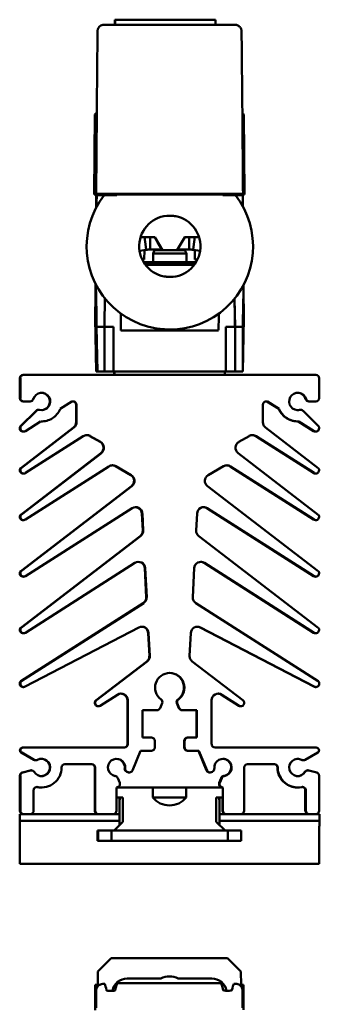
# Model space of a CAD drawing. Header units: millimetres. Extents: x 50 to 433, y -23 to 202.
# Tile 12 of 12: x 399 to 433, y 89 to 200. Entities that reach past the tile are written whole.
import ezdxf

# ---------------------------------------------------------------- set-up
doc = ezdxf.new("R2010")
doc.units = ezdxf.units.MM
doc.layers.add('Arêtes visibles(ISO)', color=7, linetype='Continuous', lineweight=50)

msp = doc.modelspace()

# ---------------------------------------------------------------- linework, layer by layer
at = {"layer": 'Arêtes visibles(ISO)'}
for p, q in [((409.54, 200.13), (409.53, 200.13)), ((409.53, 199.57), (409.53, 200.13)), ((420.86, 200.13), (409.54, 200.13)), ((409.54, 200.13), (409.54, 199.57)), ((420.86, 200.13), (420.86, 199.57)), ((407.18, 180.52), (407.26, 189.44)), ((407.19, 180.52), (407.26, 189.44)), ((407.49, 189.67), (407.26, 189.44)), ((407.26, 189.44), (407.49, 189.67)), ((407.26, 189.44), (407.26, 189.44)), ((407.49, 189.67), (407.41, 180.52)), ((407.49, 189.67), (407.49, 189.67)), ((424.06, 189.44), (423.89, 189.61)), ((424.14, 180.52), (424.06, 189.44)), ((407.19, 180.52), (407.18, 180.52)), ((407.18, 180.44), (407.18, 180.52)), ((407.18, 180.44), (407.19, 180.44)), ((407.41, 180.52), (407.19, 180.52)), ((407.19, 180.44), (407.19, 180.52)), ((407.19, 180.44), (407.41, 180.44)), ((407.47, 180.52), (407.41, 180.52)), ((407.41, 180.44), (407.41, 180.52)), ((407.47, 180.44), (407.41, 180.44)), ((407.48, 180.37), (407.43, 180.37)), ((408.17, 180.37), (407.48, 180.37)), ((408.28, 180.3), (408.06, 180.44)), ((408.36, 180.34), (408.21, 180.44)), ((408.34, 180.36), (408.31, 180.34)), ((408.38, 180.37), (408.38, 180.44)), ((422.47, 180.52), (408.97, 180.52)), ((422.47, 180.44), (408.97, 180.44)), ((423.06, 180.37), (423.06, 180.44)), ((423.23, 180.44), (423.08, 180.34)), ((423.12, 180.34), (423.1, 180.36)), ((423.36, 180.44), (423.15, 180.3)), ((423.93, 180.37), (423.25, 180.37)), ((424.14, 180.52), (423.97, 180.52)), ((423.97, 180.44), (423.97, 180.52)), ((424.14, 180.44), (423.97, 180.44)), ((424.14, 180.44), (424.14, 180.52)), ((412.56, 175.64), (412.42, 175.62)), ((412.97, 174.85), (412.87, 175.64)), ((414.02, 175.64), (412.98, 175.64)), ((413.5, 175.64), (413.5, 174.88)), ((414.02, 175.64), (414.89, 174.14)), ((418.44, 175.64), (417.39, 175.64)), ((417.91, 174.88), (417.91, 175.64)), ((418.54, 175.64), (418.44, 174.85)), ((419.01, 175.62), (418.85, 175.64)), ((413.05, 174.2), (412.97, 174.85)), ((413.5, 174.88), (413.5, 174.22)), ((414.84, 174.22), (413.5, 174.22)), ((413.99, 174.22), (413.99, 174.14)), ((417.91, 174.22), (416.58, 174.22)), ((417.42, 174.22), (417.42, 174.14)), ((417.91, 174.22), (417.91, 174.88)), ((418.44, 174.85), (418.36, 174.2)), ((413.05, 174.2), (412.3, 174.1)), ((412.84, 173.09), (412.86, 174.17)), ((413.99, 174.14), (413.83, 173.77)), ((413.83, 173.77), (417.58, 173.77)), ((413.83, 173.77), (413.83, 172.82)), ((413.99, 174.14), (414.88, 174.14)), ((414.89, 174.14), (416.53, 174.14)), ((414.89, 174.14), (414.89, 174.14)), ((416.53, 174.14), (417.42, 174.14)), ((417.42, 174.14), (417.58, 173.77)), ((417.58, 173.77), (417.58, 172.82)), ((418.35, 174.2), (419.13, 174.1)), ((419.13, 174.1), (418.36, 174.2)), ((418.53, 174.17), (418.55, 173.09)), ((418.53, 174.17), (418.55, 173.09)), ((412.61, 173.09), (412.84, 173.09)), ((412.76, 172.82), (418.68, 172.82)), ((418.46, 172.49), (412.98, 172.49)), ((418.25, 172.72), (413.16, 172.72)), ((418.55, 173.09), (418.55, 173.09)), ((418.55, 173.09), (418.82, 173.09)), ((407.3, 166.93), (407.36, 170.34)), ((407.33, 170.4), (407.35, 169.49)), ((407.38, 170.31), (407.44, 167.05)), ((407.35, 166.93), (407.39, 169.5)), ((423.07, 165.52), (423.01, 168.7)), ((424.06, 166.93), (424.02, 169.35)), ((407.3, 166.49), (407.29, 166.49)), ((407.29, 166.49), (407.4, 160.49)), ((407.34, 166.49), (407.3, 166.49)), ((407.34, 166.49), (407.34, 166.49)), ((407.45, 166.49), (407.34, 166.49)), ((407.45, 160.49), (407.34, 166.49)), ((407.45, 166.64), (407.44, 166.64)), ((407.45, 166.64), (407.47, 165.52)), ((410.21, 165.12), (410.18, 167.03)), ((424.07, 166.49), (423.96, 160.49)), ((424.07, 166.49), (423.97, 166.49)), ((407.47, 165.52), (407.47, 165.53)), ((407.55, 160.49), (407.47, 165.52)), ((407.47, 165.52), (408.35, 165.52)), ((407.47, 165.52), (407.47, 165.52)), ((407.47, 165.52), (407.55, 160.49)), ((408.35, 165.52), (408.35, 160.49)), ((408.35, 165.52), (409.37, 165.52)), ((409.37, 165.52), (409.37, 160.49)), ((414.01, 165.38), (414, 165.38)), ((422.04, 160.64), (422.04, 165.52)), ((422.04, 165.52), (423.07, 165.52)), ((422.04, 165.52), (422.04, 160.49)), ((423.07, 165.52), (423.07, 165.52)), ((423.07, 165.52), (423.95, 165.52)), ((423.07, 165.52), (423.07, 160.49)), ((423.07, 165.52), (423.07, 160.49)), ((423.95, 165.52), (423.95, 160.49)), ((421.2, 165.12), (410.21, 165.12)), ((415.71, 165.22), (415.72, 165.22)), ((399.19, 160.11), (399.24, 160.11)), ((399.24, 160.11), (432.17, 160.11)), ((407.4, 160.49), (407.45, 160.49)), ((407.55, 160.49), (407.45, 160.49)), ((407.55, 160.49), (407.55, 160.49)), ((408.35, 160.49), (407.55, 160.49)), ((409.37, 160.49), (408.35, 160.49)), ((409.37, 160.64), (409.37, 160.49)), ((409.37, 160.61), (409.37, 160.49)), ((409.37, 160.49), (422.04, 160.49)), ((409.37, 160.49), (409.37, 160.49)), ((409.37, 160.49), (409.37, 160.49)), ((409.47, 160.11), (409.4, 160.49)), ((409.45, 160.49), (409.52, 160.11)), ((409.52, 160.11), (421.89, 160.11)), ((421.89, 160.11), (421.96, 160.49)), ((422.04, 160.64), (422.04, 160.49)), ((422.04, 160.61), (422.04, 160.49)), ((422.04, 160.49), (422.04, 160.49)), ((423.07, 160.49), (422.04, 160.49)), ((422.04, 160.49), (422.04, 160.49)), ((423.07, 160.49), (423.07, 160.49)), ((423.95, 160.49), (423.07, 160.49)), ((423.96, 160.49), (423.95, 160.49)), ((398.82, 157.49), (398.82, 159.74)), ((398.87, 157.49), (398.87, 159.74)), ((432.54, 159.74), (432.54, 157.49)), ((399.19, 157.11), (399.24, 157.11)), ((399.97, 157.11), (399.24, 157.11)), ((404.69, 157.11), (403.35, 156.26)), ((404.83, 157.11), (404.69, 157.11)), ((405.16, 154.77), (405.16, 156.74)), ((405.21, 154.77), (405.21, 156.74)), ((426.21, 156.74), (426.21, 154.77)), ((426.72, 157.11), (426.58, 157.11)), ((428.01, 156.26), (426.67, 157.11)), ((428.06, 156.26), (426.72, 157.11)), ((431.39, 157.11), (431.44, 157.11)), ((432.17, 157.11), (431.44, 157.11)), ((398.89, 154.31), (400.64, 156.06)), ((398.93, 154.31), (400.68, 156.06)), ((400.9, 156.17), (400.95, 156.17)), ((428.01, 156.26), (428.06, 156.26)), ((430.41, 156.17), (430.46, 156.17)), ((430.73, 156.06), (432.48, 154.31)), ((401.16, 154.86), (399.44, 153.77)), ((401.22, 154.86), (401.27, 154.86)), ((430.09, 154.86), (430.14, 154.86)), ((431.92, 153.77), (430.2, 154.86)), ((431.97, 153.77), (430.25, 154.86)), ((398.82, 154.08), (398.82, 154.15)), ((398.87, 154.08), (398.87, 154.15)), ((398.91, 149.6), (404.86, 154.17)), ((398.96, 149.6), (404.91, 154.17)), ((399.19, 153.71), (399.24, 153.71)), ((405.96, 153.2), (399.44, 149.05)), ((407.87, 152.54), (406.69, 153.21)), ((407.92, 152.54), (406.74, 153.21)), ((424.67, 153.21), (423.5, 152.54)), ((431.92, 149.05), (425.4, 153.2)), ((431.97, 149.05), (425.45, 153.2)), ((426.5, 154.17), (432.45, 149.6)), ((432.12, 153.71), (432.17, 153.71)), ((432.54, 154.15), (432.54, 154.08)), ((398.91, 144.35), (407.95, 151.29)), ((398.96, 144.35), (408, 151.29)), ((423.41, 151.29), (432.45, 144.35)), ((411.32, 148.81), (409.59, 149.81)), ((411.37, 148.81), (409.63, 149.81)), ((421.78, 149.81), (420.04, 148.81)), ((398.82, 149.36), (398.82, 149.42)), ((398.87, 149.36), (398.87, 149.42)), ((399.19, 148.99), (399.24, 148.99)), ((408.86, 149.79), (399.44, 143.8)), ((431.92, 143.8), (422.51, 149.79)), ((431.97, 143.8), (422.55, 149.79)), ((432.12, 148.99), (432.17, 148.99)), ((432.54, 149.42), (432.54, 149.36)), ((398.91, 137.98), (411.4, 147.56)), ((398.96, 137.98), (411.45, 147.56)), ((419.96, 147.56), (432.45, 137.98)), ((411.47, 145.08), (399.44, 137.42)), ((412.67, 142.57), (412.57, 144.49)), ((412.72, 142.57), (412.62, 144.49)), ((418.79, 144.49), (418.69, 142.57)), ((431.92, 137.42), (419.9, 145.08)), ((431.97, 137.42), (419.94, 145.08)), ((398.82, 144.11), (398.82, 144.17)), ((398.87, 144.11), (398.87, 144.17)), ((399.19, 143.74), (399.24, 143.74)), ((432.12, 143.74), (432.17, 143.74)), ((432.54, 144.17), (432.54, 144.11)), ((398.91, 131.6), (412.38, 141.94)), ((398.96, 131.6), (412.43, 141.94)), ((418.98, 141.94), (432.45, 131.6)), ((411.79, 138.91), (399.44, 131.05)), ((431.92, 131.05), (419.57, 138.91)), ((431.97, 131.05), (419.62, 138.91)), ((398.82, 137.74), (398.82, 137.8)), ((398.87, 137.74), (398.87, 137.8)), ((413.06, 135.06), (412.89, 138.32)), ((413.11, 135.06), (412.94, 138.32)), ((418.47, 138.32), (418.3, 135.06)), ((432.54, 137.8), (432.54, 137.74)), ((399.19, 137.36), (399.24, 137.36)), ((432.12, 137.36), (432.17, 137.36)), ((398.92, 125.6), (412.72, 134.39)), ((398.97, 125.6), (412.77, 134.39)), ((418.64, 134.39), (432.44, 125.6)), ((398.82, 131.36), (398.82, 131.42)), ((398.87, 131.36), (398.87, 131.42)), ((399.19, 130.99), (399.24, 130.99)), ((412.23, 131.64), (399.42, 124.97)), ((413.41, 128.45), (413.28, 131.01)), ((413.46, 128.45), (413.33, 131.01)), ((418.09, 131.01), (417.95, 128.45)), ((431.95, 124.97), (419.13, 131.64)), ((431.99, 124.97), (419.18, 131.64)), ((432.12, 130.99), (432.17, 130.99)), ((432.54, 131.42), (432.54, 131.36)), ((407.4, 123.43), (413.12, 127.82)), ((407.45, 123.43), (413.17, 127.82)), ((418.24, 127.82), (423.96, 123.43)), ((398.82, 125.3), (398.82, 125.41)), ((398.87, 125.3), (398.87, 125.41)), ((432.54, 125.41), (432.54, 125.3)), ((399.19, 124.92), (399.24, 124.92)), ((432.12, 124.92), (432.17, 124.92)), ((409.83, 124.06), (407.88, 122.82)), ((410.93, 118.49), (410.93, 123.43)), ((410.98, 118.49), (410.98, 123.43)), ((420.43, 123.43), (420.43, 118.49)), ((423.48, 122.82), (421.54, 124.06)), ((423.53, 122.82), (421.58, 124.06)), ((407.63, 122.76), (407.68, 122.76)), ((414.28, 122.31), (412.63, 122.31)), ((412.63, 122.31), (412.63, 119.24)), ((414.85, 123.09), (414.63, 122.54)), ((416.74, 122.54), (416.51, 123.09)), ((416.78, 122.54), (416.56, 123.09)), ((417.08, 122.31), (417.13, 122.31)), ((418.78, 122.31), (417.13, 122.31)), ((418.73, 119.24), (418.73, 122.31)), ((418.78, 119.24), (418.78, 122.31)), ((423.68, 122.76), (423.73, 122.76)), ((412.63, 119.24), (413.64, 119.24)), ((414.02, 118.86), (414.02, 118.11)), ((417.34, 118.11), (417.34, 118.86)), ((417.39, 118.11), (417.39, 118.86)), ((417.72, 119.24), (417.77, 119.24)), ((417.77, 119.24), (418.78, 119.24)), ((399.13, 118.11), (399.18, 118.11)), ((399.18, 118.11), (410.61, 118.11)), ((412.42, 117.74), (411.5, 115.52)), ((413.64, 117.74), (412.42, 117.74)), ((417.72, 117.74), (417.77, 117.74)), ((418.99, 117.74), (417.77, 117.74)), ((419.86, 115.52), (418.94, 117.74)), ((419.91, 115.52), (418.99, 117.74)), ((420.81, 118.11), (432.23, 118.11)), ((400.38, 116.72), (398.97, 117.54)), ((400.43, 116.72), (399.02, 117.54)), ((400.57, 116.67), (400.62, 116.67)), ((430.74, 116.67), (430.79, 116.67)), ((432.39, 117.54), (430.98, 116.72)), ((399.1, 115.29), (399.97, 115.53)), ((399.15, 115.29), (400.02, 115.53)), ((400.06, 115.54), (400.11, 115.54)), ((406.93, 116.24), (403.89, 116.24)), ((407.26, 110.99), (407.26, 115.86)), ((407.31, 110.99), (407.31, 115.86)), ((424.11, 115.86), (424.11, 110.99)), ((427.52, 116.24), (424.48, 116.24)), ((431.25, 115.54), (431.3, 115.54)), ((431.4, 115.53), (432.27, 115.29)), ((398.82, 110.99), (398.82, 114.93)), ((398.87, 110.99), (398.87, 114.93)), ((409.84, 114.67), (410.07, 114.13)), ((410.97, 115.32), (410.86, 115.36)), ((411.01, 115.32), (410.9, 115.36)), ((411.11, 115.29), (411.16, 115.29)), ((420.21, 115.29), (420.25, 115.29)), ((420.51, 115.36), (420.4, 115.32)), ((421.29, 114.13), (421.52, 114.67)), ((421.34, 114.13), (421.57, 114.67)), ((432.54, 114.93), (432.54, 110.99)), ((400.37, 113.29), (400.37, 110.99)), ((401.22, 113.61), (401.27, 113.61)), ((409.71, 111.74), (409.72, 113.61)), ((413.79, 113.61), (409.72, 113.61)), ((413.79, 113.61), (417.57, 113.61)), ((413.79, 112.49), (413.79, 113.61)), ((421.69, 113.61), (417.57, 113.61)), ((417.57, 113.61), (417.57, 112.49)), ((421.69, 113.61), (421.71, 111.74)), ((421.69, 113.61), (421.69, 113.61)), ((421.7, 112.49), (421.69, 113.61)), ((430.09, 113.61), (430.14, 113.61)), ((430.99, 110.99), (430.99, 113.29)), ((431.04, 110.99), (431.04, 113.29)), ((410.43, 112.49), (409.71, 112.49)), ((410.05, 110.61), (410.05, 112.12)), ((410.05, 112.12), (410.05, 109.37)), ((410.43, 112.49), (410.43, 112.48)), ((410.43, 109.75), (410.43, 112.48)), ((410.43, 112.48), (410.43, 109.75)), ((417.57, 112.49), (413.79, 112.49)), ((413.79, 112.48), (413.79, 112.49)), ((413.79, 112.48), (413.79, 112.49)), ((417.57, 112.49), (417.57, 112.49)), ((417.57, 112.49), (417.57, 112.48)), ((417.57, 112.48), (417.57, 112.49)), ((417.57, 112.48), (417.57, 112.48)), ((421.7, 112.49), (420.93, 112.49)), ((420.93, 112.48), (420.93, 112.49)), ((420.93, 112.48), (420.93, 109.75)), ((421.3, 109.39), (421.3, 112.12)), ((421.31, 110.61), (421.31, 112.12)), ((421.66, 111.74), (421.65, 112.49)), ((409.71, 111.74), (409.71, 110.99)), ((421.66, 110.99), (421.66, 111.74)), ((421.71, 110.99), (421.71, 111.74)), ((398.82, 110.61), (398.8, 110.61)), ((398.8, 109.86), (398.8, 110.61)), ((398.8, 110.61), (398.8, 110.61)), ((398.8, 109.86), (398.8, 109.86)), ((398.82, 110.61), (398.82, 110.61)), ((399.23, 110.61), (398.82, 110.61)), ((398.82, 110.61), (398.82, 109.86)), ((398.82, 109.86), (410.05, 109.86)), ((398.82, 109.86), (398.82, 109.86)), ((399.23, 110.61), (399.24, 110.61)), ((399.99, 110.61), (399.24, 110.61)), ((407.67, 110.61), (399.99, 110.61)), ((407.67, 110.61), (407.68, 110.61)), ((409.33, 110.61), (407.68, 110.61)), ((410.05, 110.61), (409.33, 110.61)), ((410.05, 109.86), (410.05, 110.61)), ((422.07, 110.61), (421.3, 110.61)), ((421.3, 109.86), (432.57, 109.86)), ((422.07, 110.61), (422.08, 110.61)), ((423.73, 110.61), (422.08, 110.61)), ((431.4, 110.61), (423.73, 110.61)), ((431.4, 110.61), (431.42, 110.61)), ((432.17, 110.61), (431.42, 110.61)), ((432.57, 110.61), (432.17, 110.61)), ((432.57, 109.86), (432.57, 110.61)), ((398.8, 109.26), (398.8, 106.34)), ((398.8, 106.34), (398.8, 109.26)), ((398.81, 109.26), (398.81, 106.34)), ((398.81, 106.34), (398.81, 109.26)), ((409.44, 108.74), (410.43, 109.75)), ((410.43, 109.75), (409.44, 108.74)), ((409.44, 108.74), (409.44, 108.74)), ((409.44, 108.74), (409.44, 108.74)), ((410.05, 109.36), (410.05, 109.75)), ((410.43, 109.75), (410.43, 109.75)), ((420.93, 109.75), (421.96, 108.74)), ((432.56, 106.34), (432.56, 109.26)), ((407.63, 108.74), (407.57, 108.74)), ((407.57, 107.61), (407.57, 108.74)), ((409.16, 108.74), (407.63, 108.74)), ((407.63, 107.61), (407.63, 108.74)), ((422.26, 108.74), (409.16, 108.74)), ((409.16, 107.61), (409.16, 108.74)), ((423.76, 108.74), (422.26, 108.74)), ((422.26, 107.61), (422.26, 108.74)), ((423.76, 107.61), (423.76, 108.74)), ((407.57, 107.61), (407.63, 107.61)), ((407.63, 107.61), (409.16, 107.61)), ((409.16, 107.61), (422.26, 107.61)), ((410.05, 107.61), (410.05, 107.61)), ((411.18, 107.61), (410.05, 107.61)), ((422.26, 107.61), (423.76, 107.61)), ((398.8, 105.74), (398.81, 105.74)), ((398.81, 104.99), (398.8, 104.99)), ((398.81, 104.99), (432.56, 104.99)), ((407.61, 92.86), (409.1, 94.36)), ((409.1, 94.36), (422.2, 94.37)), ((422.2, 94.37), (423.73, 92.87)), ((407.62, 91.35), (407.61, 92.86)), ((423.73, 92.87), (423.75, 91.37)), ((407.77, 91.35), (407.29, 91.35)), ((407.29, 88.52), (407.29, 91.35)), ((421.44, 91.57), (409.86, 91.56)), ((410.92, 92.07), (414.7, 92.08)), ((416.65, 92.08), (420.44, 92.08)), ((423.54, 91.37), (424.02, 91.37)), ((424.02, 88.53), (424.02, 91.37)), ((407.4, 90.71), (407.41, 88.77)), ((408.59, 90.74), (408.59, 90.75)), ((409.57, 90.75), (409.57, 90.75)), ((421.74, 90.76), (421.74, 90.75)), ((422.72, 90.76), (422.72, 90.76)), ((423.91, 88.78), (423.9, 90.72))]:
    msp.add_line(p, q, dxfattribs=at)
for centre, radius, start, end in [((399.19, 159.74), 0.375, 90, 135), ((399.24, 159.74), 0.375, 90, 135), ((432.17, 159.74), 0.375, 0, 45), ((399.19, 157.49), 0.375, 180, 225), ((399.24, 157.49), 0.375, 180, 225), ((399.97, 157.49), 0.375, 270, 306.9362), ((404.78, 156.74), 0.375, 0, 45), ((404.83, 156.74), 0.375, 0, 45), ((426.58, 156.74), 0.375, 90, 135), ((431.39, 157.49), 0.375, 196.1276, 233.0638), ((431.44, 157.49), 0.375, 196.1276, 233.0638), ((432.17, 157.49), 0.375, 270, 315), ((400.9, 155.8), 0.375, 105.6744, 135), ((400.95, 155.8), 0.375, 105.6744, 135), ((399.04, 154.15), 0.225, 157.5, 180), ((399.04, 154.15), 0.225, 135, 157.5), ((399.09, 154.15), 0.225, 157.5, 180), ((399.09, 154.15), 0.225, 135, 157.5), ((426.96, 154.77), 0.75, 206.25, 232.5), ((432.32, 154.15), 0.225, 22.5, 45), ((432.32, 154.15), 0.225, 0, 22.5), ((399.19, 154.08), 0.375, 180, 241.25), ((399.24, 154.08), 0.375, 180, 241.25), ((399.24, 154.08), 0.375, 241.25, 302.5), ((432.17, 154.08), 0.375, 237.5, 298.75), ((423.87, 151.89), 0.75, 176.25, 232.5), ((399.04, 149.42), 0.225, 153.75, 180), ((399.19, 149.36), 0.375, 180, 241.25), ((399.04, 149.42), 0.225, 127.5, 153.75), ((399.09, 149.42), 0.225, 153.75, 180), ((399.24, 149.36), 0.375, 180, 241.25), ((399.09, 149.42), 0.225, 127.5, 153.75), ((399.24, 149.36), 0.375, 241.25, 302.5), ((432.17, 149.36), 0.375, 237.5, 298.75), ((432.32, 149.42), 0.225, 26.25, 52.5), ((432.32, 149.42), 0.225, 0, 26.25), ((420.42, 148.16), 0.75, 176.25, 232.5), ((399.04, 144.17), 0.225, 153.75, 180), ((399.04, 144.17), 0.225, 127.5, 153.75), ((399.09, 144.17), 0.225, 153.75, 180), ((399.09, 144.17), 0.225, 127.5, 153.75), ((432.32, 144.17), 0.225, 26.25, 52.5), ((432.32, 144.17), 0.225, 0, 26.25), ((399.19, 144.11), 0.375, 180, 241.25), ((399.24, 144.11), 0.375, 180, 241.25), ((399.24, 144.11), 0.375, 241.25, 302.5), ((432.17, 144.11), 0.375, 237.5, 298.75), ((419.44, 142.53), 0.75, 204.75, 232.5), ((399.04, 137.8), 0.225, 153.75, 180), ((399.19, 137.74), 0.375, 180, 241.25), ((399.04, 137.8), 0.225, 127.5, 153.75), ((399.09, 137.8), 0.225, 153.75, 180), ((399.24, 137.74), 0.375, 180, 241.25), ((399.09, 137.8), 0.225, 127.5, 153.75), ((432.32, 137.8), 0.225, 26.25, 52.5), ((432.32, 137.8), 0.225, 0, 26.25), ((399.24, 137.74), 0.375, 241.25, 302.5), ((432.17, 137.74), 0.375, 237.5, 298.75), ((399.04, 131.42), 0.225, 153.75, 180), ((399.19, 131.36), 0.375, 180, 241.25), ((399.04, 131.42), 0.225, 127.5, 153.75), ((399.09, 131.42), 0.225, 153.75, 180), ((399.24, 131.36), 0.375, 180, 241.25), ((399.09, 131.42), 0.225, 127.5, 153.75), ((399.24, 131.36), 0.375, 241.25, 302.5), ((432.17, 131.36), 0.375, 237.5, 298.75), ((432.32, 131.42), 0.225, 26.25, 52.5), ((432.32, 131.42), 0.225, 0, 26.25), ((418.7, 128.41), 0.75, 204.75, 232.5), ((399.04, 125.41), 0.225, 151.25, 180), ((399.04, 125.41), 0.225, 122.5, 151.25), ((399.09, 125.41), 0.225, 151.25, 180), ((399.09, 125.41), 0.225, 122.5, 151.25), ((432.32, 125.41), 0.225, 28.75, 57.5), ((432.32, 125.41), 0.225, 0, 28.75), ((399.19, 125.3), 0.375, 180, 238.75), ((399.24, 125.3), 0.375, 180, 238.75), ((399.24, 125.3), 0.375, 238.75, 297.5), ((432.17, 125.3), 0.375, 242.5, 301.25), ((407.63, 123.14), 0.375, 127.5, 215), ((407.68, 123.14), 0.375, 127.5, 215), ((414.51, 123.23), 0.375, 15.5794, 53.6588), ((416.86, 123.23), 0.375, 164.4206, 202.5), ((416.91, 123.23), 0.375, 164.4206, 202.5), ((423.73, 123.14), 0.375, 325, 52.5), ((407.68, 123.14), 0.375, 215, 302.5), ((414.28, 122.69), 0.375, 270, 303.75), ((414.28, 122.69), 0.375, 303.75, 337.5), ((417.08, 122.69), 0.375, 202.5, 236.25), ((417.13, 122.69), 0.375, 202.5, 236.25), ((423.73, 123.14), 0.375, 237.5, 325), ((413.64, 118.86), 0.375, 0, 45), ((417.72, 118.86), 0.375, 90, 135), ((417.77, 118.86), 0.375, 90, 135), ((399.13, 117.8), 0.308, 165, 240), ((399.13, 117.8), 0.308, 90, 165), ((399.18, 117.8), 0.308, 165, 240), ((399.18, 117.8), 0.308, 90, 165), ((410.56, 118.49), 0.375, 270, 315), ((410.61, 118.49), 0.375, 270, 315), ((413.64, 118.11), 0.375, 270, 315), ((417.72, 118.11), 0.375, 180, 225), ((417.77, 118.11), 0.375, 180, 225), ((420.81, 118.49), 0.375, 180, 225), ((432.23, 117.8), 0.308, 15, 90), ((432.23, 117.8), 0.308, 300, 15), ((400.62, 117.05), 0.375, 269.3255, 298.6511), ((409.71, 115.86), 0.975, 353.6276, 127.3894), ((421.66, 115.86), 0.975, 278.8489, 52.6106), ((421.71, 115.86), 0.975, 278.8489, 52.6106), ((430.79, 117.05), 0.375, 270.6744, 300), ((400.11, 115.16), 0.375, 31.1276, 68.0638), ((403.89, 115.86), 0.375, 90, 135), ((406.88, 115.86), 0.375, 0, 45), ((406.93, 115.86), 0.375, 0, 45), ((411, 115.71), 0.375, 173.6276, 210.5638), ((411.05, 115.71), 0.375, 173.6276, 210.5638), ((411, 115.71), 0.375, 210.5638, 247.5), ((411.05, 115.71), 0.375, 210.5638, 247.5), ((411.16, 115.67), 0.375, 292.5, 337.5), ((420.21, 115.67), 0.375, 202.5, 247.5), ((420.25, 115.67), 0.375, 202.5, 247.5), ((420.36, 115.71), 0.375, 292.5, 329.4362), ((424.48, 115.86), 0.375, 90, 135), ((427.47, 115.86), 0.375, 0, 45), ((427.52, 115.86), 0.375, 0, 45), ((431.25, 115.16), 0.375, 111.9362, 148.8724), ((431.3, 115.16), 0.375, 111.9362, 148.8724), ((431.25, 115.16), 0.375, 90, 111.9362), ((431.3, 115.16), 0.375, 75, 111.9362), ((399.19, 114.93), 0.375, 105, 142.5), ((399.24, 114.93), 0.375, 105, 142.5), ((409.5, 114.53), 0.375, 22.5, 51.8256), ((411.16, 115.67), 0.375, 247.5, 292.5), ((420.25, 115.67), 0.375, 247.5, 292.5), ((421.86, 114.53), 0.375, 128.1744, 157.5), ((421.91, 114.53), 0.375, 128.1744, 157.5), ((421.86, 114.53), 0.375, 98.8489, 128.1744), ((421.91, 114.53), 0.375, 98.8489, 128.1744), ((432.17, 114.93), 0.375, 0, 37.5), ((400.74, 113.29), 0.375, 78.463, 129.2315), ((409.72, 113.99), 0.375, 270, 326.25), ((409.72, 113.99), 0.375, 326.25, 22.5), ((421.64, 113.99), 0.375, 157.5, 213.75), ((421.69, 113.99), 0.375, 157.5, 213.75), ((430.62, 113.29), 0.375, 0, 50.7685), ((430.67, 113.29), 0.375, 0, 50.7685), ((399.19, 110.99), 0.375, 180, 225), ((399.24, 110.99), 0.375, 180, 225), ((407.63, 110.99), 0.375, 180, 225), ((407.68, 110.99), 0.375, 180, 225), ((422.03, 110.99), 0.375, 180, 225), ((422.08, 110.99), 0.375, 180, 225), ((431.37, 110.99), 0.375, 180, 225), ((431.42, 110.99), 0.375, 180, 225), ((399.99, 110.99), 0.375, 270, 315), ((409.33, 110.99), 0.375, 270, 315), ((423.73, 110.99), 0.375, 270, 315), ((432.17, 110.99), 0.375, 270, 315), ((415.68, 90.3), 2.02, 61.2547, 118.8375), ((410.92, 90.39), 1.69, 90.0461, 170.031), ((420.44, 90.39), 1.69, 9.974, 90.0461)]:
    msp.add_arc(centre, radius, start, end, dxfattribs=at)
for centre, major_axis, ratio, start_param, end_param in [((415.72, 174.59), (-9.34, 0.86), 0.999962, 5.71522, 10.176739), ((407.41, 179.84), (0.005, -0.6), 0.000805, 3.141586, 4.102243), ((407.49, 172.34), (0.12, -13.7), 0.000805, 4.102243, 4.165523), ((407.3, 172.26), (0.23, 13.33), 0.000804, 0.945965, 1.046887), ((407.42, 179.62), (0.013, 0.75), 0.000804, 0.000014, 0.945965), ((407.33, 172.26), (0.23, 13.33), 0.000804, 5.24505, 5.337248), ((407.47, 179.62), (0.013, 0.75), 0.000804, 5.337248, 6.283199), ((415.72, 174.63), (-9.28, 0.86), 0.999962, 5.711422, 5.714818), ((415.72, 174.63), (-9.28, 0.86), 0.999962, 3.893953, 3.897349), ((423.9, 179.84), (-0.005, -0.6), 0.000805, 3.1416, 3.64696), ((423.94, 179.62), (-0.013, 0.75), 0.000804, 5.33722, 6.283171), ((424.06, 172.26), (-0.23, 13.33), 0.000804, 5.248696, 5.33722), ((407.41, 179.95), (0.008, -0.937), 0.000805, 0.978059, 1.02393), ((415.72, 174.59), (-3.44, 0.32), 0.999962, 1.663652, 7.761126), ((416.06, 172.12), (11.33, -19.63), 0.000348, 4.532055, 4.609275), ((415.37, 172.12), (11.33, 19.63), 0.000348, 1.390864, 1.468085), ((407.3, 172.73), (0.23, -13.33), 0.000804, 4.887005, 4.968345), ((407.33, 172.73), (0.23, -13.33), 0.000804, 0.999396, 1.387745), ((424.06, 172.73), (-0.23, -13.33), 0.000804, 0.999424, 1.384796), ((408.46, 172.73), (-0.23, -13.33), 0.000804, 0.999424, 1.266155), ((422.93, 172.73), (0.23, -13.33), 0.000804, 0.999396, 1.264196), ((407.31, 167.24), (-0.013, -0.75), 0.000804, 0.000014, 1.134478), ((407.36, 167.24), (-0.013, -0.75), 0.000804, 5.148735, 6.283199), ((407.43, 167.39), (0.013, -0.75), 0.000804, 5.183614, 6.283171), ((410.07, 172.73), (0.23, -13.33), 0.000804, 0.963803, 1.129281), ((421.33, 172.73), (-0.23, -13.33), 0.000804, 0.963831, 1.128003), ((424.05, 167.24), (0.013, -0.75), 0.000804, 5.148707, 6.283171), ((415.71, 174.51), (-9.25, 0.85), 0.999962, 1.4788, 1.662792), ((399.19, 159.74), (0, 0.375), 1, 0.785398, 1.570796), ((399.24, 159.74), (0, 0.375), 1, 0.785398, 1.570796), ((432.17, 159.74), (0, 0.375), 1, 5.497787, 6.283185), ((401.27, 157.11), (0.271, 0.937), 1, 5.519399, 7.853982), ((401.27, 157.11), (0.489, -0.843), 1, 5.519399, 7.853982), ((401.22, 157.11), (0.024, 0.975), 1, 5.262678, 6.283185), ((401.22, 157.11), (0.489, -0.843), 1, 5.782415, 7.853982), ((430.14, 157.11), (0.23, -0.947), 1, 3.948602, 6.283185), ((430.14, 157.11), (0.489, 0.843), 1, 5.519399, 7.853982), ((430.09, 157.11), (0.024, 0.975), 1, 5.018628, 6.283185), ((399.19, 157.49), (0, -0.375), 1, 5.497787, 6.283185), ((399.24, 157.49), (0, -0.375), 1, 5.497787, 6.283185), ((399.97, 157.49), (-0.104, -0.36), 1, 0.926138, 1.570796), ((404.78, 156.74), (0, 0.375), 1, 5.497787, 6.283185), ((404.83, 156.74), (0, 0.375), 1, 5.497787, 6.283185), ((426.58, 156.74), (0, 0.375), 1, 0.785398, 1.570796), ((431.39, 157.49), (0, -0.375), 1, 5.638527, 6.283185), ((431.44, 157.49), (0, -0.375), 1, 5.638527, 6.283185), ((432.17, 157.49), (0, -0.375), 1, 0.785398, 1.570796), ((400.9, 155.8), (-0.101, 0.361), 1, 6.009615, 6.283185), ((400.95, 155.8), (-0.101, 0.361), 1, 5.771358, 6.283185), ((401.27, 157.11), (0, -2.25), 1, 0.567232, 1.180629), ((430.09, 157.11), (0, 2.25), 1, 1.960964, 2.574361), ((430.14, 157.11), (0, 2.25), 1, 1.960964, 2.574361), ((430.09, 157.11), (0.23, -0.947), 1, 6.069688, 6.283185), ((430.41, 155.8), (-0.089, 0.364), 1, 6.044929, 6.283185), ((430.46, 155.8), (-0.089, 0.364), 1, 5.771358, 6.283185), ((430.46, 155.8), (0.101, 0.361), 1, 5.771358, 6.283185), ((401.27, 157.11), (0, -2.25), 1, 6.23702, 6.850417), ((401.22, 157.11), (0, -2.25), 1, 6.257341, 6.283185), ((404.41, 154.77), (-0.332, -0.673), 1, 1.112647, 1.570796), ((404.46, 154.77), (-0.332, -0.673), 1, 1.112647, 1.570796), ((404.41, 154.77), (0, -0.75), 1, 1.112647, 1.570796), ((404.46, 154.77), (0, -0.75), 1, 1.112647, 1.570796), ((426.96, 154.77), (-0.332, 0.673), 1, 1.112647, 1.570796), ((430.09, 157.11), (0, -2.25), 1, 5.715953, 6.283185), ((430.14, 157.11), (0, -2.25), 1, 5.715953, 6.32935), ((399.19, 154.08), (0, -0.375), 1, 5.781403, 6.283185), ((406.36, 152.57), (-0.403, 0.633), 1, 5.73777, 6.283185), ((406.31, 152.57), (0.024, 0.75), 1, 5.791776, 6.283185), ((406.36, 152.57), (-0.016, 0.75), 1, 5.73777, 6.283185), ((425.05, 152.57), (-0.375, 0.65), 1, 5.73777, 6.283185), ((425, 152.57), (0.024, 0.75), 1, 5.748143, 6.283185), ((425.05, 152.57), (0.016, 0.75), 1, 5.73777, 6.283185), ((432.12, 154.08), (0, -0.375), 1, 5.715953, 6.283185), ((432.17, 154.08), (0, -0.375), 1, 0.501782, 1.570796), ((407.49, 151.89), (0.375, 0.65), 1, 5.301438, 6.283185), ((407.54, 151.89), (0.375, 0.65), 1, 5.301438, 6.283185), ((423.87, 151.89), (0.049, 0.748), 1, 0.589049, 1.570796), ((407.49, 151.89), (0.049, -0.748), 1, 0.589049, 1.570796), ((407.54, 151.89), (0.049, -0.748), 1, 0.589049, 1.570796), ((409.26, 149.16), (-0.403, 0.633), 1, 5.73777, 6.283185), ((409.21, 149.16), (0.024, 0.75), 1, 5.791776, 6.283185), ((409.26, 149.16), (-0.016, 0.75), 1, 5.73777, 6.283185), ((422.15, 149.16), (-0.375, 0.65), 1, 5.73777, 6.283185), ((422.1, 149.16), (0.024, 0.75), 1, 5.748143, 6.283185), ((422.15, 149.16), (0.016, 0.75), 1, 5.73777, 6.283185), ((399.19, 149.36), (0, -0.375), 1, 5.781403, 6.283185), ((410.94, 148.16), (0.375, 0.65), 1, 5.301438, 6.283185), ((410.99, 148.16), (0.375, 0.65), 1, 5.301438, 6.283185), ((420.42, 148.16), (0.049, 0.748), 1, 0.589049, 1.570796), ((432.12, 149.36), (0, -0.375), 1, 5.715953, 6.283185), ((432.17, 149.36), (0, -0.375), 1, 0.501782, 1.570796), ((410.94, 148.16), (0.049, -0.748), 1, 0.589049, 1.570796), ((410.99, 148.16), (0.049, -0.748), 1, 0.589049, 1.570796), ((411.87, 144.45), (-0.403, 0.633), 1, 5.240351, 6.283185), ((411.82, 144.45), (0.024, 0.75), 1, 5.839772, 6.283185), ((411.82, 144.45), (0.343, 0.667), 1, 5.240351, 6.283185), ((411.87, 144.45), (0.343, 0.667), 1, 5.240351, 6.283185), ((419.54, 144.45), (0.039, 0.749), 1, 0.527962, 1.570796), ((419.54, 144.45), (-0.343, 0.667), 1, 5.240351, 6.283185), ((419.49, 144.45), (0.024, 0.75), 1, 5.748143, 6.283185), ((399.19, 144.11), (0, -0.375), 1, 5.781403, 6.283185), ((432.12, 144.11), (0, -0.375), 1, 5.715953, 6.283185), ((432.17, 144.11), (0, -0.375), 1, 0.501782, 1.570796), ((411.92, 142.53), (-0.314, -0.681), 1, 1.086467, 1.570796), ((411.97, 142.53), (-0.314, -0.681), 1, 1.086467, 1.570796), ((411.92, 142.53), (0.039, -0.749), 1, 1.086467, 1.570796), ((411.97, 142.53), (0.039, -0.749), 1, 1.086467, 1.570796), ((419.44, 142.53), (-0.314, 0.681), 1, 1.086467, 1.570796), ((412.19, 138.28), (-0.403, 0.633), 1, 5.240351, 6.283185), ((412.14, 138.28), (0.024, 0.75), 1, 5.839772, 6.283185), ((412.14, 138.28), (0.343, 0.667), 1, 5.240351, 6.283185), ((412.19, 138.28), (0.343, 0.667), 1, 5.240351, 6.283185), ((419.22, 138.28), (0.039, 0.749), 1, 0.527962, 1.570796), ((419.22, 138.28), (-0.343, 0.667), 1, 5.240351, 6.283185), ((419.17, 138.28), (0.024, 0.75), 1, 5.748143, 6.283185), ((432.17, 137.74), (0, -0.375), 1, 0.501782, 1.570796), ((399.19, 137.74), (0, -0.375), 1, 5.781403, 6.283185), ((432.12, 137.74), (0, -0.375), 1, 5.715953, 6.283185), ((412.32, 135.02), (-0.343, -0.667), 1, 1.042834, 1.570796), ((412.36, 135.02), (-0.343, -0.667), 1, 1.042834, 1.570796), ((412.32, 135.02), (0.039, -0.749), 1, 1.042834, 1.570796), ((412.36, 135.02), (0.039, -0.749), 1, 1.042834, 1.570796), ((419.05, 135.02), (-0.343, 0.667), 1, 1.042834, 1.570796), ((419.05, 135.02), (-0.403, -0.633), 1, 5.755223, 6.283185), ((399.19, 131.36), (0, -0.375), 1, 5.781403, 6.283185), ((412.58, 130.97), (-0.346, 0.665), 1, 5.283984, 6.283185), ((412.53, 130.97), (0.024, 0.75), 1, 5.796139, 6.283185), ((412.53, 130.97), (0.372, 0.651), 1, 5.283984, 6.283185), ((412.58, 130.97), (0.372, 0.651), 1, 5.283984, 6.283185), ((418.83, 130.97), (0.039, 0.749), 1, 0.571595, 1.570796), ((418.83, 130.97), (-0.372, 0.651), 1, 5.283984, 6.283185), ((418.79, 130.97), (0.024, 0.75), 1, 5.835409, 6.283185), ((432.12, 131.36), (0, -0.375), 1, 5.715953, 6.283185), ((432.17, 131.36), (0, -0.375), 1, 0.501782, 1.570796), ((412.66, 128.41), (-0.314, -0.681), 1, 1.086467, 1.570796), ((412.71, 128.41), (-0.314, -0.681), 1, 1.086467, 1.570796), ((412.66, 128.41), (0.039, -0.749), 1, 1.086467, 1.570796), ((412.71, 128.41), (0.039, -0.749), 1, 1.086467, 1.570796), ((418.7, 128.41), (-0.314, 0.681), 1, 1.086467, 1.570796), ((415.71, 124.86), (-0.98, -1.33), 1, 3.775866, 6.283185), ((415.66, 124.86), (0.02, 1.65), 1, 3.790496, 6.283185), ((415.71, 124.86), (0, 1.65), 1, 3.775866, 6.283185), ((399.19, 125.3), (0, -0.375), 1, 5.73777, 6.283185), ((432.12, 125.3), (0, -0.375), 1, 5.80322, 6.283185), ((432.17, 125.3), (0, -0.375), 1, 0.545415, 1.570796), ((410.23, 123.43), (-0.403, 0.633), 1, 5.214171, 6.283185), ((410.18, 123.43), (0.024, 0.75), 1, 5.813592, 6.283185), ((410.18, 123.43), (0.361, 0.658), 1, 5.214171, 6.283185), ((410.23, 123.43), (0.361, 0.658), 1, 5.214171, 6.283185), ((414.51, 123.23), (0.101, -0.361), 1, 0.906185, 1.570796), ((416.86, 123.23), (0.101, 0.361), 1, 0.906185, 1.570796), ((416.91, 123.23), (0.101, 0.361), 1, 0.906185, 1.570796), ((421.18, 123.43), (0, 0.75), 1, 0.501782, 1.570796), ((421.18, 123.43), (-0.361, 0.658), 1, 5.214171, 6.283185), ((421.13, 123.43), (0.024, 0.75), 1, 5.748143, 6.283185), ((407.63, 123.14), (0, -0.375), 1, 5.323254, 6.283185), ((417.08, 122.69), (0, -0.375), 1, 5.694137, 6.283185), ((417.13, 122.69), (0, -0.375), 1, 5.694137, 6.283185), ((423.68, 123.14), (0, -0.375), 1, 5.715953, 6.283185), ((413.64, 118.86), (0, 0.375), 1, 5.497787, 6.283185), ((417.72, 118.86), (0, 0.375), 1, 0.785398, 1.570796), ((417.77, 118.86), (0, 0.375), 1, 0.785398, 1.570796), ((410.56, 118.49), (0, -0.375), 1, 0.785398, 1.570796), ((410.61, 118.49), (0, -0.375), 1, 0.785398, 1.570796), ((413.64, 118.11), (0, -0.375), 1, 0.785398, 1.570796), ((417.72, 118.11), (0, -0.375), 1, 5.497787, 6.283185), ((417.77, 118.11), (0, -0.375), 1, 5.497787, 6.283185), ((420.81, 118.49), (0, -0.375), 1, 5.497787, 6.283185), ((400.57, 117.05), (-0.004, -0.375), 1, 5.771358, 6.283185), ((400.62, 117.05), (-0.004, -0.375), 1, 5.771358, 6.283185), ((400.57, 117.05), (0, -0.375), 1, 6.271414, 6.283185), ((401.27, 115.86), (-0.467, 0.856), 1, 3.948602, 6.283185), ((401.22, 115.86), (0.024, 0.975), 1, 4.473418, 6.283185), ((409.71, 115.86), (-0.15, -0.963), 1, 3.948602, 6.283185), ((409.66, 115.86), (0.024, 0.975), 1, 4.625929, 6.283185), ((421.71, 115.86), (-0.108, 0.969), 1, 5.519399, 7.853982), ((421.66, 115.86), (0.024, 0.975), 1, 5.655377, 6.283185), ((430.14, 115.86), (-0.254, 0.941), 1, 5.519399, 7.853982), ((430.09, 115.86), (0.024, 0.975), 1, 5.807888, 6.283185), ((430.74, 117.05), (0, -0.375), 1, 5.783129, 6.283185), ((430.79, 117.05), (0.004, -0.375), 1, 5.771358, 6.283185), ((400.06, 115.16), (-0.097, 0.362), 1, 6.021386, 6.283185), ((400.11, 115.16), (-0.097, 0.362), 1, 5.638527, 6.283185), ((401.27, 115.86), (-0.254, -0.941), 1, 5.519399, 7.853982), ((401.22, 115.86), (-0.254, -0.941), 1, 0.28849, 1.570796), ((401.27, 115.86), (0, -2.25), 1, 0.684719, 1.570796), ((403.89, 115.86), (0, 0.375), 1, 0.785398, 1.570796), ((406.88, 115.86), (0, 0.375), 1, 5.497787, 6.283185), ((406.93, 115.86), (0, 0.375), 1, 5.497787, 6.283185), ((420.36, 115.71), (0.042, -0.373), 1, 0.926138, 1.570796), ((424.48, 115.86), (0, 0.375), 1, 0.785398, 1.570796), ((427.47, 115.86), (0, 0.375), 1, 5.497787, 6.283185), ((427.52, 115.86), (0, 0.375), 1, 5.497787, 6.283185), ((430.09, 115.86), (0, 2.25), 1, 1.570796, 2.456873), ((430.14, 115.86), (0, 2.25), 1, 1.570796, 2.456873), ((430.14, 115.86), (-0.504, -0.835), 1, 5.519399, 7.853982), ((399.19, 114.93), (0, 0.375), 1, 0.916298, 1.570796), ((399.24, 114.93), (0, 0.375), 1, 0.916298, 1.570796), ((409.5, 114.53), (0.058, 0.371), 1, 5.771358, 6.283185), ((411.11, 115.67), (0, -0.375), 1, 5.890486, 6.283185), ((420.21, 115.67), (0, -0.375), 1, 5.890486, 6.283185), ((430.09, 115.86), (-0.504, -0.835), 1, 0.568039, 1.570796), ((432.17, 114.93), (0.097, 0.362), 1, 5.628687, 6.283185), ((400.74, 113.29), (0, 0.375), 1, 0.684719, 1.570796), ((400.69, 113.29), (0.024, 0.374), 1, 6.146239, 6.283185), ((401.22, 115.86), (0, -2.25), 1, 6.081827, 6.283185), ((401.27, 115.86), (0, -2.25), 1, 6.081827, 6.967905), ((421.64, 113.99), (0, -0.375), 1, 5.301438, 6.283185), ((421.69, 113.99), (0, -0.375), 1, 5.301438, 6.283185), ((430.09, 115.86), (0, -2.25), 1, 5.598466, 6.283185), ((430.14, 115.86), (0, -2.25), 1, 5.598466, 6.484543), ((430.67, 113.29), (-0.075, 0.367), 1, 5.397108, 6.283185), ((430.62, 113.29), (0.024, 0.374), 1, 5.662878, 6.283185), ((411.54, 112.12), (0, -1.49), 1, 4.463599, 4.712389), ((411.55, 112.12), (0, 1.49), 1, 1.322007, 1.570796), ((410.43, 112.48), (0, 0.0075), 0.000805, 4.712389, 6.283191), ((415.68, 114.02), (0, -2.44), 1, 5.395812, 7.170558), ((415.68, 114.02), (0, -2.44), 1, 5.397276, 6.283185), ((415.68, 114.02), (0, -2.44), 1, 0, 0.887187), ((419.81, 112.12), (0, -1.49), 1, 1.570796, 1.819586), ((419.82, 112.12), (0, -1.49), 1, 1.570796, 1.819586), ((399.99, 110.99), (0, -0.375), 1, 0.785398, 1.570796), ((409.33, 110.99), (0, -0.375), 1, 0.785398, 1.570796), ((423.73, 110.99), (0, -0.375), 1, 0.785398, 1.570796), ((432.17, 110.99), (0, -0.375), 1, 0.785398, 1.570796), ((398.8, 109.26), (0, 1.35), 0.000805, 4.712389, 6.283186), ((398.8, 109.26), (0, 0.6), 0.000805, 4.712389, 6.283186), ((398.82, 109.26), (0, 1.35), 0.000805, 0, 1.570796), ((398.82, 109.26), (0, 0.6), 0.000805, 0.000001, 1.570797), ((399.19, 110.99), (0, -0.375), 1, 5.497787, 6.283185), ((399.24, 110.99), (0, -0.375), 1, 5.497787, 6.283185), ((407.63, 110.99), (0, -0.375), 1, 5.497787, 6.283185), ((407.68, 110.99), (0, -0.375), 1, 5.497787, 6.283185), ((410.05, 105.53), (0, 4.88), 0.000805, 0.475792, 0.524592), ((422.03, 110.99), (0, -0.375), 1, 5.497787, 6.283185), ((422.08, 110.99), (0, -0.375), 1, 5.497787, 6.283185), ((431.37, 110.99), (0, -0.375), 1, 5.497787, 6.283185), ((431.42, 110.99), (0, -0.375), 1, 5.497787, 6.283185), ((432.57, 109.26), (0, 0.6), 0.000805, 0, 1.570796), ((410.05, 108.73), (0, -1.12), 0.000805, 6.187933, 6.283195), ((410.05, 108.73), (0, -1.13), 0.000805, 0, 0.095262), ((411.18, 108.73), (0, -1.13), 0.000805, 0.00001, 0.095272), ((398.8, 106.34), (0, -0.6), 0.000805, 4.712389, 6.283186), ((398.8, 106.34), (0, -1.35), 0.000805, 4.712389, 6.283186), ((398.81, 106.34), (0, -1.35), 0.000805, 0, 1.570796), ((398.81, 106.34), (0, -0.6), 0.000805, 0.000001, 1.570797), ((432.56, 106.34), (0, -1.35), 0.000805, 0.000001, 1.570797), ((407.3, 78.03), (0.01, -13.33), 0.017455, 2.616792, 3.124139), ((424.03, 78.04), (0.01, -13.33), 0.017455, 3.159046, 3.666394), ((409.08, 90.75), (-0.487, 0), 0.149451, 0.030042, 3.11155), ((422.23, 90.76), (-0.487, 0), 0.149451, 0.030042, 3.11155)]:
    msp.add_ellipse(centre, major_axis=major_axis, ratio=ratio, start_param=start_param, end_param=end_param, dxfattribs=at)
for points, knots in [([(407.56, 197.5), (407.56, 197.7), (407.56, 198.09), (407.57, 198.51), (407.57, 198.62), (407.57, 198.76), (407.57, 198.8), (407.57, 198.83), (407.57, 198.84), (407.57, 198.85), (407.57, 198.86), (407.57, 198.87), (407.58, 198.87), (407.58, 198.88), (407.58, 198.89), (407.58, 198.9), (407.58, 198.91), (407.58, 198.93), (407.58, 198.94), (407.59, 198.99), (407.6, 199.02), (407.63, 199.11), (407.65, 199.16), (407.73, 199.28), (407.78, 199.34), (407.9, 199.45), (407.97, 199.49), (408.13, 199.55), (408.21, 199.56), (408.3, 199.57), (408.31, 199.57), (408.32, 199.57)], [0, 0, 0, 0, 0.500399, 0.500399, 0.696469, 0.696469, 0.843582, 0.843582, 0.871144, 0.871144, 0.88071, 0.88071, 0.883838, 0.883838, 0.886977, 0.886977, 0.890117, 0.890117, 0.896435, 0.896435, 0.908998, 0.908998, 0.934159, 0.934159, 0.965308, 0.965308, 0.997811, 0.997811, 1.030313, 1.030313, 1.034916, 1.034916, 1.034916, 1.034916]), ([(408.33, 199.57), (408.33, 199.57), (408.32, 199.57), (408.32, 199.57), (408.32, 199.57), (408.32, 199.57)], [4.35, 4.35, 4.35, 4.35, 5.1921709, 5.1921709, 5.1929686, 5.1929686, 5.1929686, 5.1929686]), ([(409.77, 199.57), (409.45, 199.57), (408.38, 199.57), (408.37, 199.57), (408.37, 199.57), (408.36, 199.57), (408.36, 199.57), (408.35, 199.57), (408.35, 199.57), (408.35, 199.57), (408.34, 199.57), (408.34, 199.57), (408.34, 199.57), (408.33, 199.57), (408.33, 199.57), (408.33, 199.57)], [-4.330181, -4.330181, -4.330181, -4.330181, -2.949646, -2.949646, -1.226563, -1.226563, -0.039099, -0.039099, 0.703066, 0.703066, 2.187396, 2.187396, 3.689783, 3.689783, 4.35, 4.35, 4.35, 4.35]), ([(421.67, 199.57), (421.62, 199.57), (421.57, 199.57), (421.42, 199.57), (421.31, 199.57), (421.01, 199.57), (420.8, 199.57), (420.27, 199.57), (419.95, 199.57), (419.3, 199.57), (418.97, 199.57), (418.32, 199.57), (418, 199.57), (417.35, 199.57), (417.02, 199.57), (416.37, 199.57), (416.05, 199.57), (415.72, 199.57), (415.72, 199.57), (415.4, 199.57), (415.07, 199.57), (414.42, 199.57), (414.09, 199.57), (413.44, 199.57), (413.12, 199.57), (412.47, 199.57), (412.14, 199.57), (411.45, 199.57), (411.08, 199.57), (410.53, 199.57), (410.35, 199.57), (410.07, 199.57), (409.98, 199.57), (409.85, 199.57), (409.81, 199.57), (409.77, 199.57)], [-3.912513, -3.912513, -3.912513, -3.912513, -3.892886, -3.892886, -3.85195, -3.85195, -3.770077, -3.770077, -3.640018, -3.640018, -3.50996, -3.50996, -3.379901, -3.379901, -3.249842, -3.249842, -3.119783, -3.119783, -3.119783, -3.119783, -2.989724, -2.989724, -2.859665, -2.859665, -2.729606, -2.729606, -2.599548, -2.599548, -2.452645, -2.452645, -2.379194, -2.379194, -2.342469, -2.342469, -2.327053, -2.327053, -2.327053, -2.327053]), ([(423.05, 199.57), (423.08, 199.57), (423.11, 199.57), (423.17, 199.56), (423.19, 199.56), (423.27, 199.54), (423.33, 199.52), (423.42, 199.47), (423.47, 199.44), (423.55, 199.38), (423.59, 199.34), (423.66, 199.26), (423.69, 199.22), (423.74, 199.13), (423.76, 199.08), (423.78, 199), (423.79, 198.98), (423.79, 198.94), (423.79, 198.93), (423.8, 198.91), (423.8, 198.91), (423.8, 198.89), (423.8, 198.89), (423.8, 198.87), (423.8, 198.87), (423.8, 198.85), (423.8, 198.85), (423.8, 198.8), (423.8, 198.78), (423.81, 198.65), (423.81, 198.55), (423.81, 198.1), (423.82, 197.63), (423.82, 197.45)], [0, 0, 0, 0, 0.011513, 0.011513, 0.022875, 0.022875, 0.044584, 0.044584, 0.065698, 0.065698, 0.086811, 0.086811, 0.107929, 0.107929, 0.129144, 0.129144, 0.139817, 0.139817, 0.145114, 0.145114, 0.150401, 0.150401, 0.155666, 0.155666, 0.170602, 0.170602, 0.190468, 0.190468, 0.402381, 0.402381, 0.684932, 0.684932, 1.526939, 1.526939, 1.526939, 1.526939]), ([(407.49, 189.67), (407.49, 190.5), (407.5, 191.31), (407.52, 193.88), (407.54, 195.66), (407.56, 197.49)], [0.316394, 0.316394, 0.316394, 0.316394, 0.658391, 0.658391, 1.396568, 1.396568, 1.396568, 1.396568]), ([(423.82, 197.43), (423.84, 194.93), (423.87, 192.43), (423.92, 186.8), (423.94, 183.66), (423.97, 180.52)], [0, 0, 0, 0, 1.000206, 1.000206, 2.256132, 2.256132, 2.256132, 2.256132]), ([(408.97, 180.52), (408.78, 180.52), (408.58, 180.52), (408.22, 180.52), (408.06, 180.52), (407.78, 180.52), (407.66, 180.52), (407.51, 180.52), (407.47, 180.52), (407.47, 180.52)], [-0.3151556, -0.3151556, -0.3151556, -0.3151556, -0.2364923, -0.2364923, -0.1594067, -0.1594067, -0.0792233, -0.0792233, 0, 0, 0, 0]), ([(407.47, 180.44), (407.47, 180.44), (407.51, 180.44), (407.66, 180.44), (407.78, 180.44), (408.06, 180.44), (408.22, 180.44), (408.58, 180.44), (408.78, 180.44), (408.97, 180.44)], [0, 0, 0, 0, 0.0792233, 0.0792233, 0.1594067, 0.1594067, 0.2364923, 0.2364923, 0.3151556, 0.3151556, 0.3151556, 0.3151556]), ([(409.73, 180.37), (409.54, 180.37), (409.31, 180.37), (408.98, 180.37), (408.81, 180.37), (408.59, 180.37), (408.49, 180.37), (408.41, 180.37), (408.39, 180.37), (408.38, 180.37)], [0.7622854, 0.7622854, 0.7622854, 0.7622854, 0.8393723, 0.8393723, 0.9029169, 0.9029169, 0.9565523, 0.9565523, 0.9755433, 0.9755433, 0.9755433, 0.9755433]), ([(423.06, 180.37), (423.05, 180.37), (423.03, 180.37), (422.95, 180.37), (422.85, 180.37), (422.63, 180.37), (422.47, 180.37), (422.13, 180.37), (421.91, 180.37), (421.71, 180.37)], [1.0326135, 1.0326135, 1.0326135, 1.0326135, 1.0516045, 1.0516045, 1.1052399, 1.1052399, 1.1687845, 1.1687845, 1.2458713, 1.2458713, 1.2458713, 1.2458713]), ([(423.97, 180.52), (423.97, 180.52), (423.93, 180.52), (423.78, 180.52), (423.68, 180.52), (423.4, 180.52), (423.23, 180.52), (422.87, 180.52), (422.67, 180.52), (422.47, 180.52)], [-0.3149947, -0.3149947, -0.3149947, -0.3149947, -0.2364923, -0.2364923, -0.1594067, -0.1594067, -0.0792233, -0.0792233, 0, 0, 0, 0]), ([(422.47, 180.44), (422.67, 180.44), (422.87, 180.44), (423.23, 180.44), (423.4, 180.44), (423.68, 180.44), (423.78, 180.44), (423.93, 180.44), (423.97, 180.44), (423.97, 180.44)], [0, 0, 0, 0, 0.0792233, 0.0792233, 0.1594067, 0.1594067, 0.2364923, 0.2364923, 0.3149947, 0.3149947, 0.3149947, 0.3149947]), ([(415.71, 178.04), (415.76, 178.04), (415.8, 178.04), (415.88, 178.04), (415.93, 178.04), (416.01, 178.03), (416.06, 178.03), (416.14, 178.02), (416.18, 178.01), (416.27, 178), (416.31, 177.99), (416.35, 177.99)], [1.5707963, 1.5707963, 1.5707963, 1.5707963, 1.6075948, 1.6075948, 1.6443932, 1.6443932, 1.6811917, 1.6811917, 1.7179901, 1.7179901, 1.7547886, 1.7547886, 1.7547886, 1.7547886]), ([(412.43, 175.64), (412.45, 175.64), (412.48, 175.64), (412.58, 175.64), (412.66, 175.64), (412.82, 175.64), (412.9, 175.64), (412.98, 175.64)], [0.02754143, 0.02754143, 0.02754143, 0.02754143, 0.03906152, 0.03906152, 0.07115708, 0.07115708, 0.10325322, 0.10325322, 0.10325322, 0.10325322]), ([(418.44, 175.64), (418.53, 175.64), (418.63, 175.64), (418.81, 175.64), (418.88, 175.64), (418.97, 175.64), (418.99, 175.64), (419.01, 175.64)], [0, 0, 0, 0, 0.0390616, 0.0390616, 0.07115706, 0.07115706, 0.07900733, 0.07900733, 0.07900733, 0.07900733]), ([(413.5, 174.22), (413.43, 174.22), (413.35, 174.22), (413.2, 174.21), (413.13, 174.2), (413.05, 174.2)], [0, 0, 0, 0, 0.03060343, 0.03060343, 0.06120685, 0.06120685, 0.06120685, 0.06120685]), ([(417.9, 174.22), (417.98, 174.22), (418.05, 174.22), (418.2, 174.21), (418.28, 174.2), (418.35, 174.2)], [0, 0, 0, 0, 0.03060343, 0.03060343, 0.06120685, 0.06120685, 0.06120685, 0.06120685]), ([(418.36, 174.2), (418.29, 174.2), (418.21, 174.21), (418.06, 174.22), (417.99, 174.22), (417.91, 174.22)], [0, 0, 0, 0, 0.03060343, 0.03060343, 0.06120685, 0.06120685, 0.06120685, 0.06120685]), ([(415.72, 171.14), (415.68, 171.14), (415.64, 171.15), (415.55, 171.15), (415.51, 171.15), (415.42, 171.16), (415.38, 171.16), (415.3, 171.17), (415.25, 171.18), (415.17, 171.19), (415.13, 171.2), (415.08, 171.2)], [4.712389, 4.712389, 4.712389, 4.712389, 4.7491874, 4.7491874, 4.7859859, 4.7859859, 4.8227843, 4.8227843, 4.8595828, 4.8595828, 4.8963812, 4.8963812, 4.8963812, 4.8963812]), ([(409.44, 108.74), (409.31, 108.74), (409.18, 108.74), (408.92, 108.74), (408.8, 108.74), (408.67, 108.74)], [0, 0, 0, 0, 0.0521846, 0.0521846, 0.1043692, 0.1043692, 0.1043692, 0.1043692]), ([(422.77, 108.74), (422.63, 108.74), (422.5, 108.74), (422.23, 108.74), (422.1, 108.74), (421.96, 108.74)], [0, 0, 0, 0, 0.0544264, 0.0544264, 0.1088527, 0.1088527, 0.1088527, 0.1088527])]:
    msp.add_open_spline(points, degree=3, knots=knots, dxfattribs=at)
for points in [[(423.05, 199.57), (423.05, 199.57), (421.99, 199.57), (421.67, 199.57)], [(407.56, 197.49), (407.56, 197.49), (407.56, 197.49), (407.56, 197.5)], [(423.82, 197.45), (423.82, 197.44), (423.82, 197.44), (423.82, 197.43)], [(407.4, 180.44), (407.41, 180.1), (407.41, 179.75), (407.41, 179.4)], [(408.36, 180.34), (408.35, 180.35), (408.34, 180.36), (408.34, 180.36)], [(423.1, 180.36), (423.1, 180.36), (423.09, 180.35), (423.08, 180.34)], [(413.16, 172.72), (413.04, 172.72), (412.93, 172.72), (412.82, 172.72)], [(418.61, 172.72), (418.5, 172.72), (418.38, 172.72), (418.25, 172.72)], [(413.79, 112.48), (413.79, 112.48), (413.79, 112.48), (413.79, 112.48)], [(413.79, 112.48), (413.79, 112.48), (413.79, 112.48), (413.79, 112.48)], [(407.92, 91.42), (407.77, 91.37), (407.51, 91.18), (407.4, 90.87), (407.4, 90.71)], [(408.15, 91.46), (408.07, 91.46), (408, 91.45), (407.92, 91.42)], [(408.15, 91.46), (408.23, 91.46), (408.3, 91.46), (408.38, 91.46)], [(408.38, 91.46), (408.45, 91.33), (408.52, 91.09), (408.59, 90.75)], [(409.86, 91.56), (409.76, 91.52), (409.67, 91.24), (409.57, 90.75)], [(421.44, 91.57), (421.54, 91.53), (421.64, 91.25), (421.74, 90.76)], [(422.72, 90.76), (422.79, 91.11), (422.86, 91.34), (422.93, 91.47)], [(422.93, 91.47), (423, 91.47), (423.08, 91.47), (423.15, 91.47)], [(423.39, 91.43), (423.31, 91.46), (423.23, 91.47), (423.15, 91.47)], [(423.9, 90.72), (423.9, 90.88), (423.8, 91.19), (423.54, 91.38), (423.39, 91.43)]]:
    msp.add_open_spline(points, degree=3, dxfattribs=at)

doc.saveas('drawing.dxf')
